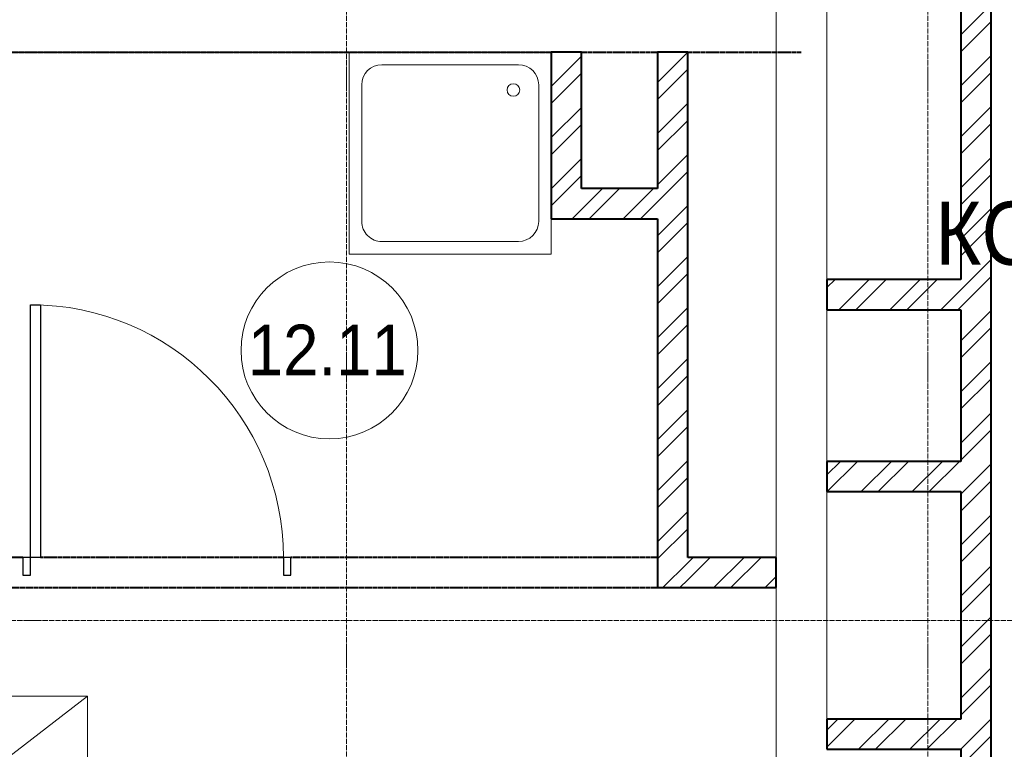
# Model space of a CAD drawing. Header units: millimetres. Extents: x 5617 to 98323, y 7718 to 171671.
# Tile 6 of 33: x 30985 to 34880, y 42790 to 45678. Entities that reach past the tile are written whole.
import ezdxf

# ---------------------------------------------------------------- set-up
doc = ezdxf.new("R2010")
doc.units = ezdxf.units.MM
for name, pattern in [('ADSK_Линия сетки', [25, 20, -2.5, 0, -2.5]), ('Линия сетки', [25, 20, -2.5, 0, -2.5]), ('Штрих_3_1_5_', [4.5, 3, -1.5]), ('Штриховая_ш3 п1_5', [4.5, 3, -1.5])]:
    doc.linetypes.add(name, pattern=pattern)
doc.layers.add('_Разделитель помещений_', color=4, linetype='Штриховая_ш3 п1_5', lineweight=40, true_color=0x00ffff)
for name, color, linetype, lineweight in [('Двери', 7, 'Continuous', 18), ('Каркас_Импост', 7, 'Continuous', 30), ('Марки помещений', 7, 'Continuous', 20), ('Оси', 7, 'Continuous', 9), ('Панель', 7, 'Continuous', 18), ('Перекрытия', 7, 'Continuous', 18), ('Проем', 7, 'Continuous', 18), ('Сантехнические приборы', 7, 'Continuous', 18), ('Стены разрез', 7, 'Continuous', 40), ('Текстовые примечания', 7, 'Continuous', 9)]:
    doc.layers.add(name, color=color, linetype=linetype, lineweight=lineweight)
doc.styles.add('Arial', font='arial.ttf', dxfattribs={"width": 0.9, "height": 250})
doc.styles.add('Arial_3', font='arial.ttf', dxfattribs={"width": 0.9, "height": 200})
pattern_1 = [(45, (0, 0), (-101.02788, 101.02788), []), (45, (67.35, 0), (-101.02788, 101.02788), [])]

# ---------------------------------------------------------------- blocks, each defined once
blk = doc.blocks.new('A_DOR_Door - Вн_1_Одинарная_1100x2100-2983684-МКСС_К2_L01_-1_000_ - зависимый 1')
at = {"layer": 'Двери', "color": 254, "lineweight": 30, "true_color": 0xcccccc}
for p, q in [((-500, 60), (-500, 1060)), ((-500, 1060), (-460, 1060)), ((-500, 60), (-500, 1060)), ((-460, 1060), (-460, 60)), ((-530, 60), (-530, -10)), ((-500, 60), (-530, 60)), ((-460, 60), (-500, 60)), ((-500, -10), (-500, 60)), ((530, 60), (500, 60)), ((500, 60), (500, -10)), ((530, -10), (530, 60)), ((-530, -10), (-500, -10)), ((500, -10), (530, -10))]:
    blk.add_line(p, q, dxfattribs=at)
at = {"layer": 'Двери', "color": 254, "lineweight": 9, "true_color": 0xe5e5e5}
blk.add_arc((-500, 60), 1000, 360, 90, dxfattribs=at)
blk = doc.blocks.new('A_PLU_WashingBath - A_PLU_WashingBath-2586622-МКСС_К2_L01_-1_000_ - зависимый 1')
at = {"layer": 'Сантехнические приборы', "color": 253, "true_color": 0xaaaaaa}
for p, q in [((400, 400), (-400, 400)), ((-400, 400), (-400, -400)), ((400, -400), (400, 400)), ((-270, 350), (270, 350)), ((-350, -270), (-350, 270)), ((350, 270), (350, -270)), ((270, -350), (-270, -350)), ((-400, -400), (400, -400))]:
    blk.add_line(p, q, dxfattribs=at)
blk.add_circle((-250, 250), 25, dxfattribs=at)
for centre, start, end in [((-270, 270), 90, 180), ((270, 270), 0, 90), ((-270, -270), 180, 270), ((270, -270), 270, 0)]:
    blk.add_arc(centre, 80, start, end, dxfattribs=at)
blk = doc.blocks.new('135_SLK_K2_AR_rvt-1-МКСС_К2_L01_-1_000_ - зависимый 1')
at = {"layer": 'Стены разрез', "lineweight": 9, "true_color": 0xcccccc}
h = blk.add_hatch(dxfattribs=at)
h.set_pattern_fill('FP_2', color=254, style=0, pattern_type=2)
h.set_pattern_definition(pattern_1)
h.paths.add_polyline_path([(65000, 40250), (65000, 46070), (64880, 46070), (64880, 40250)])
h = blk.add_hatch(dxfattribs=at)
h.set_pattern_fill('FP_2', color=254, style=0, pattern_type=2)
h.set_pattern_definition(pattern_1)
h.paths.add_polyline_path([(63314.1, 44890), (63380, 44890), (63380, 45550), (63260, 45550), (63260, 44890)])
h = blk.add_hatch(dxfattribs=at)
h.set_pattern_fill('FP_2', color=254, style=0, pattern_type=2)
h.set_pattern_definition(pattern_1)
h.paths.add_polyline_path([(63680, 43430), (63800, 43430), (63800, 45550), (63680, 45550), (63680, 44666.1)])
h = blk.add_hatch(dxfattribs=at)
h.set_pattern_fill('FP_2', color=254, style=0, pattern_type=2)
h.set_pattern_definition(pattern_1)
h.paths.add_polyline_path([(63680, 44890), (63680, 45010), (63380, 45010), (63380, 44890)])
h = blk.add_hatch(dxfattribs=at)
h.set_pattern_fill('FP_2', color=254, style=0, pattern_type=2)
h.set_pattern_definition(pattern_1)
h.paths.add_polyline_path([(64880, 44530), (64880, 44650), (64350, 44650), (64350, 44530)])
h = blk.add_hatch(dxfattribs=at)
h.set_pattern_fill('FP_2', color=254, style=0, pattern_type=2)
h.set_pattern_definition(pattern_1)
h.paths.add_polyline_path([(64880, 43810), (64880, 43930), (64350, 43930), (64350, 43810)])
h = blk.add_hatch(dxfattribs=at)
h.set_pattern_fill('FP_2', color=254, style=0, pattern_type=2)
h.set_pattern_definition(pattern_1)
h.paths.add_polyline_path([(64150, 43430), (64150, 43550), (63800, 43550), (63800, 43430)])
h = blk.add_hatch(dxfattribs=at)
h.set_pattern_fill('FP_2', color=254, style=0, pattern_type=2)
h.set_pattern_definition(pattern_1)
h.paths.add_polyline_path([(64880, 42790), (64880, 42910), (64350, 42910), (64350, 42790)])
at = {"layer": '_Разделитель помещений_', "color": 7, "linetype": 'Штрих_3_1_5_', "true_color": 0xccffff}
for p, q in [((57850, 45550), (63260, 45550)), ((63380, 45550), (63680, 45550)), ((63800, 45550), (64250, 45550)), ((61170, 43550), (60985, 43550)), ((62200, 43550), (61240, 43550)), ((63680, 43550), (62230, 43550)), ((58250, 43430), (63680, 43430))]:
    blk.add_line(p, q, dxfattribs=at)
at = {"layer": 'Перекрытия', "color": 254, "true_color": 0xcccccc}
for p, q in [((64350, 45950), (64350, 44650)), ((64150, 43550), (64150, 45750)), ((63260, 45549), (57750, 45549)), ((63260, 45550), (61045, 45550)), ((64350, 44530), (64350, 43930)), ((64350, 43810), (64350, 42910)), ((64150, 41170), (64150, 43430))]:
    blk.add_line(p, q, dxfattribs=at)
at = {"layer": 'Стены разрез', "color": 254, "true_color": 0xcccccc}
for p, q in [((65000, 40250), (65000, 46070)), ((64880, 45950), (64880, 44650)), ((63380, 45550), (63260, 45550)), ((63260, 45550), (63260, 44890)), ((63380, 45010), (63380, 45550)), ((63680, 45550), (63680, 45010)), ((63800, 45550), (63680, 45550)), ((63800, 43550), (63800, 45550)), ((63680, 45010), (63380, 45010)), ((63260, 44890), (63380, 44890)), ((63380, 44890), (63680, 44890)), ((63680, 44890), (63680, 43430)), ((64880, 44650), (64350, 44650)), ((64350, 44650), (64350, 44530)), ((64350, 44530), (64880, 44530)), ((64880, 44530), (64880, 43930)), ((64880, 43930), (64350, 43930)), ((64350, 43930), (64350, 43810)), ((64350, 43810), (64880, 43810)), ((64880, 43810), (64880, 42910)), ((64150, 43550), (63800, 43550)), ((64150, 43430), (64150, 43550)), ((63680, 43430), (63800, 43430)), ((63800, 43430), (64150, 43430)), ((64880, 42910), (64350, 42910)), ((64350, 42910), (64350, 42790)), ((64350, 42790), (64880, 42790)), ((64880, 42790), (64880, 41290))]:
    blk.add_line(p, q, dxfattribs=at)
at = {"layer": 'Двери', "color": 254, "lineweight": 18, "true_color": 0xcccccc}
blk.add_blockref('A_DOR_Door - Вн_1_Одинарная_1100x2100-2983684-МКСС_К2_L01_-1_000_ - зависимый 1', (61700, 43490), dxfattribs=at)
at = {"layer": 'Сантехнические приборы', "color": 253, "lineweight": 18, "true_color": 0xaaaaaa, "rotation": 269.9999999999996}
blk.add_blockref('A_PLU_WashingBath - A_PLU_WashingBath-2586622-МКСС_К2_L01_-1_000_ - зависимый 1', (62860, 45150), dxfattribs=at)
blk = doc.blocks.new('A_DOR_Gates - EXT_3_Sectional_3125x2800h-5363112-МКСС_К2_L01_-1_000_ - зависимый 1')
at = {"layer": 'Каркас_Импост', "color": 254, "lineweight": 5, "true_color": 0xcccccc}
for p, q in [((-1400, 125), (-1450, 125)), ((-1400, 125), (-1450, 125)), ((-1400, 25), (-1400, 125)), ((-1400, 25), (-1400, 125)), ((1450, 125), (1400, 125)), ((1400, 125), (1400, 25)), ((1450, 125), (1400, 125)), ((1400, 125), (1400, 25)), ((-1450, 25), (-1400, 25)), ((-1450, 25), (-1400, 25)), ((1400, 25), (1450, 25)), ((1400, 25), (1450, 25))]:
    blk.add_line(p, q, dxfattribs=at)
at = {"layer": 'Панель', "color": 254, "lineweight": 5, "true_color": 0xcccccc}
for p, q in [((-1400, 165), (1400, 165)), ((-1400, 125), (-1400, 165)), ((1400, 165), (1400, 125)), ((1400, 125), (-1400, 125))]:
    blk.add_line(p, q, dxfattribs=at)
at = {"layer": 'Проем', "color": 254, "lineweight": 5, "true_color": 0xcccccc}
for p, q in [((-1400, 3800), (1400, 165)), ((-1400, 165), (1400, 3800)), ((-1400, 3800), (1400, 3800)), ((-1400, 125), (-1400, 3800)), ((1400, 3800), (1400, 125))]:
    blk.add_line(p, q, dxfattribs=at)
blk = doc.blocks.new('135_SLK_K2_AR_FCD_rvt-1-МКСС_К2_L01_-1_000_ - зависимый 1')
at = {"layer": 'Двери', "color": 254, "lineweight": 5, "true_color": 0xcccccc, "rotation": 270}
blk.add_blockref('A_DOR_Gates - EXT_3_Sectional_3125x2800h-5363112-МКСС_К2_L01_-1_000_ - зависимый 1', (57625, 41600), dxfattribs=at)
blk = doc.blocks.new('050_Марка_Помещение - Номер-620969-МКСС_К2_L01_-1_000_ - зависимый 1')
at = {"layer": 'Марки помещений'}
blk.add_circle((0, 0), 3.5, dxfattribs=at)

msp = doc.modelspace()

# ---------------------------------------------------------------- linework, layer by layer
at = {"layer": 'Оси', "linetype": 'Линия сетки'}
for p, q in [((32278, 33299), (32278, 48550)), ((34578, 33299), (34578, 48550))]:
    msp.add_line(p, q, dxfattribs=at)
at = {"layer": 'Оси', "linetype": 'ADSK_Линия сетки'}
msp.add_line((45428, 43300), (23258.1, 43300), dxfattribs=at)

# ---------------------------------------------------------------- block references
at = {"lineweight": 5}
for name in ['135_SLK_K2_AR_FCD_rvt-1-МКСС_К2_L01_-1_000_ - зависимый 1', '135_SLK_K2_AR_rvt-1-МКСС_К2_L01_-1_000_ - зависимый 1']:
    msp.add_blockref(name, (-30172, 0), dxfattribs=at)
at = {"layer": 'Марки помещений', "xscale": 99.99999999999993, "yscale": 99.99999999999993, "zscale": 99.99999999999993}
msp.add_blockref('050_Марка_Помещение - Номер-620969-МКСС_К2_L01_-1_000_ - зависимый 1', (32210.5, 44369.2), dxfattribs=at)

# ---------------------------------------------------------------- texts
at = {"layer": 'Марки помещений', "lineweight": 9, "insert": (31887.2, 44470.9), "char_height": 200, "width": 779.24, "attachment_point": 1, "style": 'Arial_3'}
msp.add_mtext('12.11', dxfattribs=at)
at = {"layer": 'Текстовые примечания', "insert": (34606.2, 44957.9), "char_height": 250, "width": 750.38, "attachment_point": 1, "style": 'Arial'}
msp.add_mtext('КСБ', dxfattribs=at)

doc.saveas('drawing.dxf')
